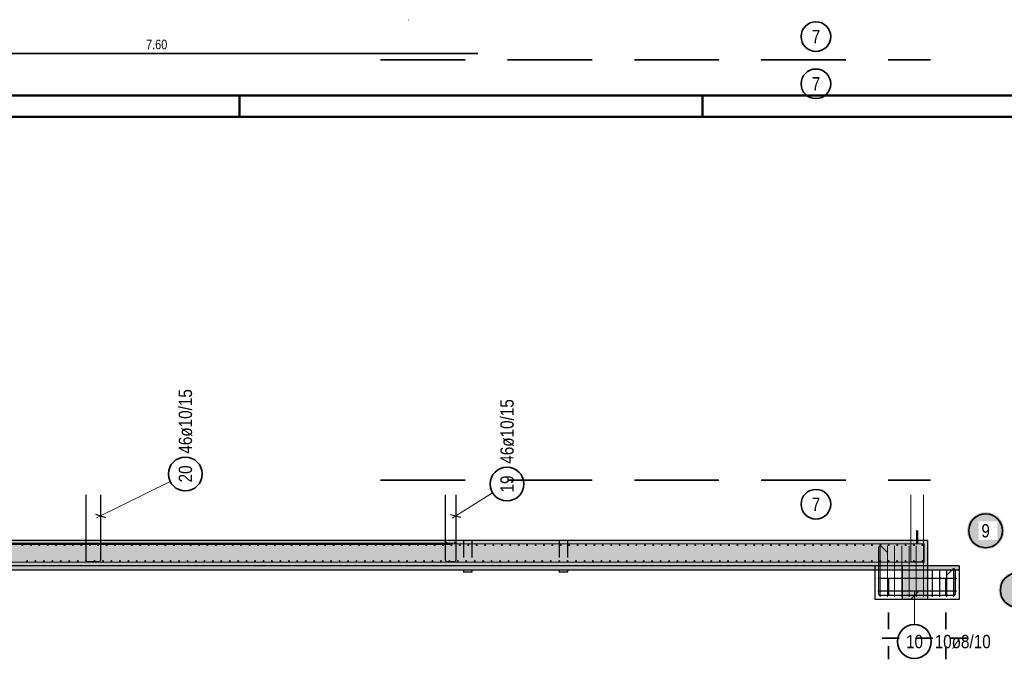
# Model space of a CAD drawing. Header units: millimetres. Extents: x -2.7 to 34.1, y -3.5 to 21.
# Tile 7 of 62: x 6.7 to 12.5, y -3.2 to 0.6. Entities that reach past the tile are written whole.
import ezdxf

# ---------------------------------------------------------------- set-up
doc = ezdxf.new("R2010")
doc.units = ezdxf.units.MM
doc.linetypes.add('HIDDEN', pattern=[0.375, 0.25, -0.125])
doc.layers.add('Nplo Bewehrung', color=7, linetype='Continuous', lineweight=20)
doc.layers.add('Schnittlinien', color=7, linetype='Continuous', lineweight=20)
doc.styles.add('Arial Narrow', font='ARIALN.TTF')

msp = doc.modelspace()

# ---------------------------------------------------------------- hatches: boundary and pattern name
at = {"lineweight": 25, "true_color": 0xffffff}
for points in [[(12.508651, -2.446512), (12.508584, -2.442673), (12.508383, -2.438839), (12.508049, -2.435014), (12.507581, -2.431203), (12.50698, -2.427411), (12.506247, -2.423642), (12.505384, -2.419901), (12.50439, -2.416192), (12.503267, -2.41252), (12.502017, -2.40889), (12.500641, -2.405306), (12.499141, -2.401771), (12.497519, -2.398292), (12.495775, -2.39487), (12.493914, -2.391512), (12.491937, -2.388221), (12.489845, -2.385001), (12.487643, -2.381856), (12.485332, -2.37879), (12.482916, -2.375806), (12.480397, -2.372908), (12.477779, -2.3701), (12.475064, -2.367385), (12.472256, -2.364766), (12.469358, -2.362247), (12.466374, -2.359831), (12.463308, -2.35752), (12.460162, -2.355318), (12.456942, -2.353227), (12.453651, -2.35125), (12.450293, -2.349388), (12.446872, -2.347645), (12.443392, -2.346022), (12.439858, -2.344522), (12.436273, -2.343146), (12.432643, -2.341896), (12.428971, -2.340774), (12.425263, -2.33978), (12.421522, -2.338916), (12.417753, -2.338183), (12.41396, -2.337583), (12.410149, -2.337115), (12.406324, -2.33678), (12.40249, -2.336579), (12.398651, -2.336512), (12.394812, -2.336579), (12.390978, -2.33678), (12.387153, -2.337115), (12.383342, -2.337583), (12.37955, -2.338183), (12.375781, -2.338916), (12.37204, -2.33978), (12.368331, -2.340774), (12.364659, -2.341896), (12.361029, -2.343146), (12.357445, -2.344522), (12.35391, -2.346022), (12.35043, -2.347645), (12.347009, -2.349388), (12.343651, -2.35125), (12.34036, -2.353227), (12.33714, -2.355318), (12.333995, -2.35752), (12.330928, -2.359831), (12.327945, -2.362247), (12.325047, -2.364766), (12.322239, -2.367385), (12.319524, -2.3701), (12.316905, -2.372908), (12.314386, -2.375806), (12.31197, -2.37879), (12.309659, -2.381856), (12.307457, -2.385001), (12.305366, -2.388221), (12.303388, -2.391512), (12.301527, -2.39487), (12.299784, -2.398292), (12.298161, -2.401771), (12.296661, -2.405306), (12.295285, -2.40889), (12.294035, -2.41252), (12.292912, -2.416192), (12.291919, -2.419901), (12.291055, -2.423642), (12.290322, -2.427411), (12.289722, -2.431203), (12.289254, -2.435014), (12.288919, -2.438839), (12.288718, -2.442673), (12.288651, -2.446512), (12.288718, -2.450351), (12.288919, -2.454186), (12.289254, -2.45801), (12.289722, -2.461821), (12.290322, -2.465614), (12.291055, -2.469383), (12.291919, -2.473124), (12.292912, -2.476832), (12.294035, -2.480504), (12.295285, -2.484135), (12.296661, -2.487719), (12.298161, -2.491253), (12.299784, -2.494733), (12.301527, -2.498154), (12.303388, -2.501512), (12.305366, -2.504803), (12.307457, -2.508024), (12.309659, -2.511169), (12.31197, -2.514235), (12.314386, -2.517219), (12.316905, -2.520117), (12.319524, -2.522925), (12.322239, -2.52564), (12.325047, -2.528258), (12.327945, -2.530777), (12.330928, -2.533194), (12.333995, -2.535504), (12.33714, -2.537706), (12.34036, -2.539798), (12.343651, -2.541775), (12.347009, -2.543637), (12.35043, -2.54538), (12.35391, -2.547002), (12.357445, -2.548503), (12.361029, -2.549879), (12.364659, -2.551129), (12.368331, -2.552251), (12.37204, -2.553245), (12.375781, -2.554109), (12.37955, -2.554841), (12.383342, -2.555442), (12.387153, -2.55591), (12.390978, -2.556244), (12.394812, -2.556445), (12.398651, -2.556512), (12.40249, -2.556445), (12.406324, -2.556244), (12.410149, -2.55591), (12.41396, -2.555442), (12.417753, -2.554841), (12.421522, -2.554109), (12.425263, -2.553245), (12.428971, -2.552251), (12.432643, -2.551129), (12.436273, -2.549879), (12.439858, -2.548503), (12.443392, -2.547002), (12.446872, -2.54538), (12.450293, -2.543637), (12.453651, -2.541775), (12.456942, -2.539798), (12.460162, -2.537706), (12.463308, -2.535504), (12.466374, -2.533194), (12.469358, -2.530777), (12.472256, -2.528258), (12.475064, -2.52564), (12.477779, -2.522925), (12.480397, -2.520117), (12.482916, -2.517219), (12.485332, -2.514235), (12.487643, -2.511169), (12.489845, -2.508024), (12.491937, -2.504803), (12.493914, -2.501512), (12.495775, -2.498154), (12.497519, -2.494733), (12.499141, -2.491253), (12.500641, -2.487719), (12.502017, -2.484135), (12.503267, -2.480504), (12.50439, -2.476832), (12.505384, -2.473124), (12.506247, -2.469383), (12.50698, -2.465614), (12.507581, -2.461821), (12.508049, -2.45801), (12.508383, -2.454186)], [(12.695721, -2.797269), (12.695654, -2.79343), (12.695453, -2.789596), (12.695119, -2.785771), (12.694651, -2.78196), (12.69405, -2.778168), (12.693318, -2.774399), (12.692454, -2.770658), (12.69146, -2.766949), (12.690338, -2.763277), (12.689088, -2.759647), (12.687712, -2.756062), (12.686211, -2.752528), (12.684589, -2.749048), (12.682846, -2.745627), (12.680984, -2.742269), (12.679007, -2.738978), (12.676916, -2.735758), (12.674713, -2.732613), (12.672403, -2.729546), (12.669986, -2.726562), (12.667467, -2.723665), (12.664849, -2.720857), (12.662134, -2.718142), (12.659326, -2.715523), (12.656428, -2.713004), (12.653444, -2.710588), (12.650378, -2.708277), (12.647233, -2.706075), (12.644013, -2.703984), (12.640721, -2.702006), (12.637363, -2.700145), (12.633942, -2.698402), (12.630462, -2.696779), (12.626928, -2.695279), (12.623344, -2.693903), (12.619713, -2.692653), (12.616042, -2.69153), (12.612333, -2.690536), (12.608592, -2.689673), (12.604823, -2.68894), (12.60103, -2.688339), (12.59722, -2.687872), (12.593395, -2.687537), (12.58956, -2.687336), (12.585721, -2.687269), (12.581882, -2.687336), (12.578048, -2.687537), (12.574223, -2.687872), (12.570412, -2.688339), (12.56662, -2.68894), (12.562851, -2.689673), (12.55911, -2.690536), (12.555401, -2.69153), (12.55173, -2.692653), (12.548099, -2.693903), (12.544515, -2.695279), (12.54098, -2.696779), (12.537501, -2.698402), (12.53408, -2.700145), (12.530721, -2.702006), (12.52743, -2.703984), (12.52421, -2.706075), (12.521065, -2.708277), (12.517999, -2.710588), (12.515015, -2.713004), (12.512117, -2.715523), (12.509309, -2.718142), (12.506594, -2.720857), (12.503975, -2.723665), (12.501457, -2.726562), (12.49904, -2.729546), (12.49673, -2.732613), (12.494527, -2.735758), (12.492436, -2.738978), (12.490459, -2.742269), (12.488597, -2.745627), (12.486854, -2.749048), (12.485231, -2.752528), (12.483731, -2.756062), (12.482355, -2.759647), (12.481105, -2.763277), (12.479983, -2.766949), (12.478989, -2.770658), (12.478125, -2.774399), (12.477393, -2.778168), (12.476792, -2.78196), (12.476324, -2.785771), (12.475989, -2.789596), (12.475788, -2.79343), (12.475721, -2.797269), (12.475788, -2.801108), (12.475989, -2.804942), (12.476324, -2.808767), (12.476792, -2.812578), (12.477393, -2.81637), (12.478125, -2.820139), (12.478989, -2.82388), (12.479983, -2.827589), (12.481105, -2.831261), (12.482355, -2.834891), (12.483731, -2.838476), (12.485231, -2.84201), (12.486854, -2.84549), (12.488597, -2.848911), (12.490459, -2.852269), (12.492436, -2.85556), (12.494527, -2.85878), (12.49673, -2.861925), (12.49904, -2.864992), (12.501457, -2.867976), (12.503975, -2.870873), (12.506594, -2.873681), (12.509309, -2.876396), (12.512117, -2.879015), (12.515015, -2.881534), (12.517999, -2.88395), (12.521065, -2.886261), (12.52421, -2.888463), (12.52743, -2.890554), (12.530721, -2.892532), (12.53408, -2.894393), (12.537501, -2.896136), (12.54098, -2.897759), (12.544515, -2.899259), (12.548099, -2.900635), (12.55173, -2.901885), (12.555401, -2.903008), (12.55911, -2.904001), (12.562851, -2.904865), (12.56662, -2.905598), (12.570412, -2.906198), (12.574223, -2.906666), (12.578048, -2.907001), (12.581882, -2.907202), (12.585721, -2.907269), (12.58956, -2.907202), (12.593395, -2.907001), (12.59722, -2.906666), (12.60103, -2.906198), (12.604823, -2.905598), (12.608592, -2.904865), (12.612333, -2.904001), (12.616042, -2.903008), (12.619713, -2.901885), (12.623344, -2.900635), (12.626928, -2.899259), (12.630462, -2.897759), (12.633942, -2.896136), (12.637363, -2.894393), (12.640721, -2.892532), (12.644013, -2.890554), (12.647233, -2.888463), (12.650378, -2.886261), (12.653444, -2.88395), (12.656428, -2.881534), (12.659326, -2.879015), (12.662134, -2.876396), (12.664849, -2.873681), (12.667467, -2.870873), (12.669986, -2.867976), (12.672403, -2.864992), (12.674713, -2.861925), (12.676916, -2.85878), (12.679007, -2.85556), (12.680984, -2.852269), (12.682846, -2.848911), (12.684589, -2.84549), (12.686211, -2.84201), (12.687712, -2.838476), (12.689088, -2.834891), (12.690338, -2.831261), (12.69146, -2.827589), (12.692454, -2.82388), (12.693318, -2.820139), (12.69405, -2.81637), (12.694651, -2.812578), (12.695119, -2.808767), (12.695453, -2.804942)]]:
    msp.add_hatch(color=7, dxfattribs=at).paths.add_polyline_path(points)
at = {"lineweight": 13, "true_color": 0xff0000}
msp.add_hatch(color=1, dxfattribs=at).paths.add_polyline_path([(11.995694, -2.521076), (11.995694, -2.446076), (11.990694, -2.446076), (11.990694, -2.521076)])
at = {"lineweight": 13, "true_color": 0xcef2bf}
msp.add_hatch(color=254, dxfattribs=at).paths.add_polyline_path([(12.055688, -2.653576), (12.055688, -2.503576), (5.418373, -2.503576), (5.418373, -2.578576), (4.833372, -2.578576), (4.833372, -2.503576), (3.208188, -2.503576), (3.208188, -2.653576)])
at = {"lineweight": 13, "true_color": 0xeaffea}
msp.add_hatch(color=7, dxfattribs=at).paths.add_polyline_path([(12.243188, -2.678576), (12.243188, -2.653576), (5.543373, -2.653576), (5.543373, -2.678576)])
at = {"lineweight": 13, "true_color": 0xd7ffd7}
msp.add_hatch(color=254, dxfattribs=at).paths.add_polyline_path([(12.055688, -2.853577), (12.055688, -2.653577), (11.905688, -2.653577), (11.905688, -2.853577)])

# ---------------------------------------------------------------- linework, layer by layer
at = {"color": 2, "linetype": 'Continuous', "lineweight": 35, "ltscale": 2}
msp.add_line((9.397664, 0.37364), (5.597664, 0.37364), dxfattribs=at)
at = {"color": 2, "linetype": 'HIDDEN', "lineweight": 35, "ltscale": 2}
for p, q in [((8.822331, 0.335702), (12.072331, 0.335702)), ((8.822331, -2.148167), (12.072331, -2.148167))]:
    msp.add_line(p, q, dxfattribs=at)
at = {"color": 4, "linetype": 'Continuous', "lineweight": 50}
for p, q in [((0.5, 0.125), (29.6, 0.125)), ((7.9875, 0), (7.9875, 0.125)), ((10.725, 0), (10.725, 0.125)), ((0, 0), (29.725, 0))]:
    msp.add_line(p, q, dxfattribs=at)
at = {"color": 5, "linetype": 'Continuous', "lineweight": 18, "ltscale": 2}
for p, q in [((7.57821, -2.155344), (7.143448, -2.369628)), ((9.484394, -2.223217), (9.244626, -2.371741)), ((11.977743, -3.001258), (11.977743, -2.804077))]:
    msp.add_line(p, q, dxfattribs=at)
at = {"color": 3, "linetype": 'Continuous', "lineweight": 25, "ltscale": 2}
for p, q in [((7.080873, -2.621076), (7.080873, -2.233576)), ((7.165873, -2.233576), (7.165873, -2.621076)), ((9.205879, -2.621076), (9.205879, -2.233576)), ((9.265879, -2.233576), (9.265879, -2.621076)), ((7.136283, -2.348524), (7.195462, -2.368627)), ((9.235458, -2.351428), (9.2963, -2.365725)), ((9.248373, -2.521076), (5.448373, -2.521076)), ((11.767686, -2.821077), (11.767686, -2.544077)), ((11.781343, -2.53842), (11.816698, -2.573775)), ((7.155873, -2.631076), (7.090873, -2.631076)), ((9.255879, -2.631076), (9.215879, -2.631076)), ((12.085188, -2.836076), (12.085188, -2.676076)), ((12.127188, -2.836076), (12.127188, -2.676076)), ((12.169188, -2.836076), (12.169188, -2.676076)), ((12.169674, -2.708775), (12.205029, -2.67342)), ((12.211188, -2.836076), (12.211188, -2.676076)), ((11.760688, -2.726076), (12.225688, -2.726076)), ((12.218686, -2.679077), (12.218686, -2.821077)), ((11.760688, -2.801076), (12.225688, -2.801076)), ((12.210686, -2.829077), (11.775686, -2.829077)), ((11.99984, -2.80698), (11.955646, -2.851174))]:
    msp.add_line(p, q, dxfattribs=at)
at = {"color": 3, "linetype": 'HIDDEN', "lineweight": 25, "ltscale": 0.25}
for p, q in [((9.311747, -2.503576), (9.311747, -2.678576)), ((9.361747, -2.503576), (9.361747, -2.678576)), ((9.876898, -2.503576), (9.876898, -2.678576)), ((9.926898, -2.503576), (9.926898, -2.678576)), ((11.743188, -2.653576), (11.743188, -2.678576))]:
    msp.add_line(p, q, dxfattribs=at)
at = {"color": 3, "linetype": 'Continuous', "lineweight": 25}
for p, q in [((9.311747, -2.678576), (9.311747, -2.691725)), ((9.31365, -2.691725), (9.311747, -2.691725)), ((9.31907, -2.691725), (9.31365, -2.691725)), ((9.32718, -2.691725), (9.31907, -2.691725)), ((9.336747, -2.691725), (9.32718, -2.691725)), ((9.346314, -2.691725), (9.336747, -2.691725)), ((9.354425, -2.691725), (9.346314, -2.691725)), ((9.359844, -2.691725), (9.354425, -2.691725)), ((9.361747, -2.691725), (9.359844, -2.691725)), ((9.361747, -2.678576), (9.361747, -2.691725)), ((9.876898, -2.678576), (9.876898, -2.691725)), ((9.878801, -2.691725), (9.876898, -2.691725)), ((9.88422, -2.691725), (9.878801, -2.691725)), ((9.892331, -2.691725), (9.88422, -2.691725)), ((9.901898, -2.691725), (9.892331, -2.691725)), ((9.911465, -2.691725), (9.901898, -2.691725)), ((9.919576, -2.691725), (9.911465, -2.691725)), ((9.924995, -2.691725), (9.919576, -2.691725)), ((9.926898, -2.691725), (9.924995, -2.691725)), ((9.926898, -2.678576), (9.926898, -2.691725)), ((11.743188, -2.678576), (11.743188, -2.853576)), ((12.243188, -2.678576), (12.243188, -2.853576)), ((11.905688, -2.853577), (11.743188, -2.853577)), ((12.243188, -2.853577), (12.055688, -2.853577))]:
    msp.add_line(p, q, dxfattribs=at)
at = {"color": 2, "linetype": 'HIDDEN', "lineweight": 35, "ltscale": 0.25}
for p, q in [((11.82512, -2.728576), (11.82512, -3.206011)), ((12.162669, -2.728576), (12.162669, -3.206011)), ((12.287669, -3.081011), (11.70012, -3.081011))]:
    msp.add_line(p, q, dxfattribs=at)
at = {"color": 9, "linetype": 'Continuous', "lineweight": 0}
msp.add_circle((8.986579, 0.572398), 0.000555, dxfattribs=at)
at = {"color": 2, "linetype": 'Continuous', "lineweight": 35, "ltscale": 2}
for centre, radius in [((11.395594, 0.472898), 0.0875), ((11.395594, 0.194142), 0.0875), ((7.667907, -2.111135), 0.1), ((9.569405, -2.170557), 0.1), ((11.395594, -2.289726), 0.0875), ((12.398651, -2.446512), 0.1), ((12.585721, -2.797269), 0.1), ((11.977743, -3.101258), 0.1)]:
    msp.add_circle(centre, radius, dxfattribs=at)
at = {"color": 3, "linetype": 'Continuous', "lineweight": 25, "ltscale": 2}
for centre, radius, start, end in [((11.775686, -2.544077), 0.008, 45, 180), ((7.090873, -2.621076), 0.01, 180, 270), ((7.155873, -2.621076), 0.01, 270, 0), ((9.215879, -2.621076), 0.01, 180, 270), ((9.255879, -2.621076), 0.01, 270, 0), ((12.210686, -2.679077), 0.008, 0, 135), ((11.775686, -2.821077), 0.008, 180, 270), ((12.210686, -2.821077), 0.008, 270, 0)]:
    msp.add_arc(centre, radius, start, end, dxfattribs=at)
at = {"layer": 'Nplo Bewehrung', "color": 9, "linetype": 'Continuous', "lineweight": 0, "ltscale": 2}
for p, q in [((11.955694, -2.631076), (11.955694, -2.233576)), ((12.030694, -2.233576), (12.030694, -2.631076)), ((3.233188, -2.528076), (9.233188, -2.528076)), ((8.780688, -2.524076), (12.030688, -2.524076)), ((12.035188, -2.524076), (11.688188, -2.524076)), ((11.775188, -2.836076), (11.775188, -2.536076)), ((11.817854, -2.836076), (11.817854, -2.536076)), ((11.860521, -2.836076), (11.860521, -2.536076)), ((11.903188, -2.836076), (11.903188, -2.536076)), ((11.945854, -2.836076), (11.945854, -2.536076)), ((11.988521, -2.836076), (11.988521, -2.536076)), ((12.031188, -2.836076), (12.031188, -2.536076)), ((12.035188, -2.633076), (12.035188, -2.524076)), ((3.233188, -2.633076), (9.233188, -2.633076)), ((8.780688, -2.633076), (12.030688, -2.633076)), ((11.688188, -2.633076), (12.035188, -2.633076)), ((12.030694, -2.631076), (11.955694, -2.631076))]:
    msp.add_line(p, q, dxfattribs=at)
for centre in [(6.704819, -2.531576), (6.704819, -2.531576), (6.754542, -2.531576), (6.754542, -2.531576), (6.804265, -2.531576), (6.804265, -2.531576), (6.853988, -2.531576), (6.853988, -2.531576), (6.903711, -2.531576), (6.903711, -2.531576), (6.953434, -2.531576), (6.953434, -2.531576), (7.003157, -2.531576), (7.003157, -2.531576), (7.05288, -2.531576), (7.05288, -2.531576), (7.102603, -2.531576), (7.102603, -2.531576), (7.152326, -2.531576), (7.152326, -2.531576), (7.202049, -2.531576), (7.202049, -2.531576), (7.251772, -2.531576), (7.251772, -2.531576), (7.301495, -2.531576), (7.301495, -2.531576), (7.351219, -2.531576), (7.351219, -2.531576), (7.400942, -2.531576), (7.400942, -2.531576), (7.450665, -2.531576), (7.450665, -2.531576), (7.500388, -2.531576), (7.500388, -2.531576), (7.550111, -2.531576), (7.550111, -2.531576), (7.599834, -2.531576), (7.599834, -2.531576), (7.649557, -2.531576), (7.649557, -2.531576), (7.69928, -2.531576), (7.69928, -2.531576), (7.749003, -2.531576), (7.749003, -2.531576), (7.798726, -2.531576), (7.798726, -2.531576), (7.848449, -2.531576), (7.848449, -2.531576), (7.898172, -2.531576), (7.898172, -2.531576), (7.947895, -2.531576), (7.947895, -2.531576), (7.997619, -2.531576), (7.997619, -2.531576), (8.047342, -2.531576), (8.047342, -2.531576), (8.097065, -2.531576), (8.097065, -2.531576), (8.146788, -2.531576), (8.146788, -2.531576), (8.196511, -2.531576), (8.196511, -2.531576), (8.246234, -2.531576), (8.246234, -2.531576), (8.295957, -2.531576), (8.295957, -2.531576), (8.34568, -2.531576), (8.34568, -2.531576), (8.395403, -2.531576), (8.395403, -2.531576), (8.445126, -2.531576), (8.445126, -2.531576), (8.494849, -2.531576), (8.494849, -2.531576), (8.544572, -2.531576), (8.544572, -2.531576), (8.594295, -2.531576), (8.594295, -2.531576), (8.644019, -2.531576), (8.644019, -2.531576), (8.693742, -2.531576), (8.693742, -2.531576), (8.743465, -2.531576), (8.743465, -2.531576), (8.793188, -2.531576), (8.793188, -2.531576), (8.842911, -2.531576), (8.842911, -2.531576), (8.892634, -2.531576), (8.892634, -2.531576), (8.942357, -2.531576), (8.942357, -2.531576), (8.99208, -2.531576), (8.99208, -2.531576), (9.041803, -2.531576), (9.041803, -2.531576), (9.091526, -2.531576), (9.091526, -2.531576), (9.141249, -2.531576), (9.141249, -2.531576), (9.190972, -2.531576), (9.190972, -2.531576), (9.211379, -2.516576), (9.211379, -2.516576), (9.240695, -2.531576), (9.240695, -2.531576), (9.260379, -2.516576), (9.260379, -2.516576), (9.290419, -2.531576), (9.290419, -2.531576), (9.340142, -2.531576), (9.340142, -2.531576), (9.389865, -2.531576), (9.389865, -2.531576), (9.439588, -2.531576), (9.439588, -2.531576), (9.489311, -2.531576), (9.489311, -2.531576), (9.539034, -2.531576), (9.539034, -2.531576), (9.588757, -2.531576), (9.588757, -2.531576), (9.63848, -2.531576), (9.63848, -2.531576), (9.688203, -2.531576), (9.688203, -2.531576), (9.737926, -2.531576), (9.737926, -2.531576), (9.787649, -2.531576), (9.787649, -2.531576), (9.837372, -2.531576), (9.837372, -2.531576), (9.887095, -2.531576), (9.887095, -2.531576), (9.936819, -2.531576), (9.936819, -2.531576), (9.986542, -2.531576), (9.986542, -2.531576), (10.036265, -2.531576), (10.036265, -2.531576), (10.085988, -2.531576), (10.085988, -2.531576), (10.135711, -2.531576), (10.135711, -2.531576), (10.185434, -2.531576), (10.185434, -2.531576), (10.235157, -2.531576), (10.235157, -2.531576), (10.28488, -2.531576), (10.28488, -2.531576), (10.334603, -2.531576), (10.334603, -2.531576), (10.384326, -2.531576), (10.384326, -2.531576), (10.434049, -2.531576), (10.434049, -2.531576), (10.483772, -2.531576), (10.483772, -2.531576), (10.533495, -2.531576), (10.533495, -2.531576), (10.583219, -2.531576), (10.583219, -2.531576), (10.632942, -2.531576), (10.632942, -2.531576), (10.682665, -2.531576), (10.682665, -2.531576), (10.732388, -2.531576), (10.732388, -2.531576), (10.782111, -2.531576), (10.782111, -2.531576), (10.831834, -2.531576), (10.831834, -2.531576), (10.881557, -2.531576), (10.881557, -2.531576), (10.93128, -2.531576), (10.93128, -2.531576), (10.981003, -2.531576), (10.981003, -2.531576), (11.030726, -2.531576), (11.030726, -2.531576), (11.080449, -2.531576), (11.080449, -2.531576), (11.130172, -2.531576), (11.130172, -2.531576), (11.179895, -2.531576), (11.179895, -2.531576), (11.229619, -2.531576), (11.229619, -2.531576), (11.279342, -2.531576), (11.279342, -2.531576), (11.329065, -2.531576), (11.329065, -2.531576), (11.378788, -2.531576), (11.378788, -2.531576), (11.428511, -2.531576), (11.428511, -2.531576), (11.478234, -2.531576), (11.478234, -2.531576), (11.527957, -2.531576), (11.527957, -2.531576), (11.57768, -2.531576), (11.57768, -2.531576), (11.627403, -2.531576), (11.627403, -2.531576), (11.677126, -2.531576), (11.677126, -2.531576), (11.726849, -2.531576), (11.726849, -2.531576), (11.776572, -2.531576), (11.776572, -2.531576), (11.826295, -2.531576), (11.826295, -2.531576), (11.876019, -2.531576), (11.876019, -2.531576), (11.925742, -2.531576), (11.925742, -2.531576), (11.975465, -2.531576), (11.975465, -2.531576), (12.025188, -2.531576), (12.025188, -2.531576), (6.731813, -2.625576), (6.731813, -2.625576), (6.78175, -2.625576), (6.78175, -2.625576), (6.831688, -2.625576), (6.831688, -2.625576), (6.881625, -2.625576), (6.881625, -2.625576), (6.931563, -2.625576), (6.931563, -2.625576), (6.9815, -2.625576), (6.9815, -2.625576), (7.031438, -2.625576), (7.031438, -2.625576), (7.081375, -2.625576), (7.081375, -2.625576), (7.131313, -2.625576), (7.131313, -2.625576), (7.18125, -2.625576), (7.18125, -2.625576), (7.231188, -2.625576), (7.231188, -2.625576), (7.281125, -2.625576), (7.281125, -2.625576), (7.331063, -2.625576), (7.331063, -2.625576), (7.381, -2.625576), (7.381, -2.625576), (7.430938, -2.625576), (7.430938, -2.625576), (7.480875, -2.625576), (7.480875, -2.625576), (7.530813, -2.625576), (7.530813, -2.625576), (7.58075, -2.625576), (7.58075, -2.625576), (7.630688, -2.625576), (7.630688, -2.625576), (7.680625, -2.625576), (7.680625, -2.625576), (7.730563, -2.625576), (7.730563, -2.625576), (7.7805, -2.625576), (7.7805, -2.625576), (7.830438, -2.625576), (7.830438, -2.625576), (7.880375, -2.625576), (7.880375, -2.625576), (7.930313, -2.625576), (7.930313, -2.625576), (7.98025, -2.625576), (7.98025, -2.625576), (8.030188, -2.625576), (8.030188, -2.625576), (8.080125, -2.625576), (8.080125, -2.625576), (8.130063, -2.625576), (8.130063, -2.625576), (8.18, -2.625576), (8.18, -2.625576), (8.229938, -2.625576), (8.229938, -2.625576), (8.279875, -2.625576), (8.279875, -2.625576), (8.329813, -2.625576), (8.329813, -2.625576), (8.37975, -2.625576), (8.37975, -2.625576), (8.429688, -2.625576), (8.429688, -2.625576), (8.479625, -2.625576), (8.479625, -2.625576), (8.529563, -2.625576), (8.529563, -2.625576), (8.5795, -2.625576), (8.5795, -2.625576), (8.629438, -2.625576), (8.629438, -2.625576), (8.679375, -2.625576), (8.679375, -2.625576), (8.729313, -2.625576), (8.729313, -2.625576), (8.77925, -2.625576), (8.77925, -2.625576), (8.829188, -2.625576), (8.829188, -2.625576), (8.879125, -2.625576), (8.879125, -2.625576), (8.929063, -2.625576), (8.929063, -2.625576), (8.979, -2.625576), (8.979, -2.625576), (9.028938, -2.625576), (9.028938, -2.625576), (9.078875, -2.625576), (9.078875, -2.625576), (9.128813, -2.625576), (9.128813, -2.625576), (9.17875, -2.625576), (9.17875, -2.625576), (9.228688, -2.625576), (9.228688, -2.625576), (9.278625, -2.625576), (9.278625, -2.625576), (9.328563, -2.625576), (9.328563, -2.625576), (9.3785, -2.625576), (9.3785, -2.625576), (9.428438, -2.625576), (9.428438, -2.625576), (9.478375, -2.625576), (9.478375, -2.625576), (9.528313, -2.625576), (9.528313, -2.625576), (9.57825, -2.625576), (9.57825, -2.625576), (9.628188, -2.625576), (9.628188, -2.625576), (9.678125, -2.625576), (9.678125, -2.625576), (9.728063, -2.625576), (9.728063, -2.625576), (9.778, -2.625576), (9.778, -2.625576), (9.827938, -2.625576), (9.827938, -2.625576), (9.877875, -2.625576), (9.877875, -2.625576), (9.927813, -2.625576), (9.927813, -2.625576), (9.97775, -2.625576), (9.97775, -2.625576), (10.027688, -2.625576), (10.027688, -2.625576), (10.077625, -2.625576), (10.077625, -2.625576), (10.127563, -2.625576), (10.127563, -2.625576), (10.1775, -2.625576), (10.1775, -2.625576), (10.227438, -2.625576), (10.227438, -2.625576), (10.277375, -2.625576), (10.277375, -2.625576), (10.327313, -2.625576), (10.327313, -2.625576), (10.37725, -2.625576), (10.37725, -2.625576), (10.427188, -2.625576), (10.427188, -2.625576), (10.477125, -2.625576), (10.477125, -2.625576), (10.527063, -2.625576), (10.527063, -2.625576), (10.577, -2.625576), (10.577, -2.625576), (10.626938, -2.625576), (10.626938, -2.625576), (10.676875, -2.625576), (10.676875, -2.625576), (10.726813, -2.625576), (10.726813, -2.625576), (10.77675, -2.625576), (10.77675, -2.625576), (10.826688, -2.625576), (10.826688, -2.625576), (10.876625, -2.625576), (10.876625, -2.625576), (10.926563, -2.625576), (10.926563, -2.625576), (10.9765, -2.625576), (10.9765, -2.625576), (11.026438, -2.625576), (11.026438, -2.625576), (11.076375, -2.625576), (11.076375, -2.625576), (11.126313, -2.625576), (11.126313, -2.625576), (11.17625, -2.625576), (11.17625, -2.625576), (11.226188, -2.625576), (11.226188, -2.625576), (11.276125, -2.625576), (11.276125, -2.625576), (11.326063, -2.625576), (11.326063, -2.625576), (11.376, -2.625576), (11.376, -2.625576), (11.425938, -2.625576), (11.425938, -2.625576), (11.475875, -2.625576), (11.475875, -2.625576), (11.525813, -2.625576), (11.525813, -2.625576), (11.57575, -2.625576), (11.57575, -2.625576), (11.625688, -2.625576), (11.625688, -2.625576), (11.675625, -2.625576), (11.675625, -2.625576), (11.725563, -2.625576), (11.725563, -2.625576), (11.7755, -2.625576), (11.7755, -2.625576), (11.825438, -2.625576), (11.825438, -2.625576), (11.875375, -2.625576), (11.875375, -2.625576), (11.925313, -2.625576), (11.925313, -2.625576), (11.97525, -2.625576), (11.97525, -2.625576), (12.025188, -2.625576), (12.025188, -2.625576)]:
    msp.add_circle(centre, 0.003, dxfattribs=at)
at = {"layer": 'Schnittlinien', "color": 3, "linetype": 'Continuous', "lineweight": 25}
for p, q in [((11.995694, -2.446076), (11.990694, -2.446076)), ((11.990694, -2.446076), (11.990694, -2.521076)), ((11.995694, -2.446076), (11.995694, -2.521076)), ((12.055688, -2.503576), (5.418373, -2.503576)), ((11.995694, -2.521076), (11.990694, -2.521076)), ((12.055688, -2.503576), (12.055688, -2.653576)), ((12.055688, -2.653577), (5.543373, -2.653577)), ((11.905688, -2.653577), (11.905688, -2.853577)), ((12.055688, -2.653576), (12.055688, -2.853577)), ((12.243188, -2.653577), (12.055688, -2.653577)), ((12.243188, -2.653576), (12.243188, -2.678576)), ((12.243188, -2.678576), (5.543373, -2.678576)), ((12.055688, -2.853577), (11.905688, -2.853577))]:
    msp.add_line(p, q, dxfattribs=at)

# ---------------------------------------------------------------- texts
at = {"color": 2, "lineweight": 35, "char_height": 0.07875, "attachment_point": 1, "line_spacing_factor": 0.9, "style": 'Arial Narrow'}
for s, insert in [('7', (11.370788, 0.512273)), ('7', (11.370788, 0.233517)), ('7', (11.370788, -2.250351)), ('10', (11.928131, -3.061883)), ('10ø8/10', (12.097743, -3.061883))]:
    msp.add_mtext(s, dxfattribs=dict(at, insert=insert))
at = {"color": 3, "lineweight": 25, "insert": (7.435789, 0.45489), "char_height": 0.05625, "attachment_point": 1, "line_spacing_factor": 0.9, "style": 'Arial Narrow'}
msp.add_mtext('7.60', dxfattribs=at)
at = {"color": 2, "lineweight": 35, "char_height": 0.07875, "attachment_point": 1, "rotation": 90, "line_spacing_factor": 0.9, "style": 'Arial Narrow'}
for s, insert in [('46ø10/15', (7.628532, -1.991135)), ('46ø10/15', (9.53003, -2.050557)), ('20', (7.628532, -2.160747)), ('19', (9.53003, -2.220169))]:
    msp.add_mtext(s, dxfattribs=dict(at, insert=insert))

# ---------------------------------------------------------------- next in the draw order: texts
at = {"color": 2, "lineweight": 35, "insert": (12.373845, -2.407137), "char_height": 0.07875, "attachment_point": 1, "line_spacing_factor": 0.9, "style": 'Arial Narrow', "bg_fill": 3, "box_fill_scale": 1.2, "bg_fill_color": 256, "bg_fill_true_color": 13158600, "bg_fill_transparency": 0}
msp.add_mtext('9', dxfattribs=at)

doc.saveas('drawing.dxf')
